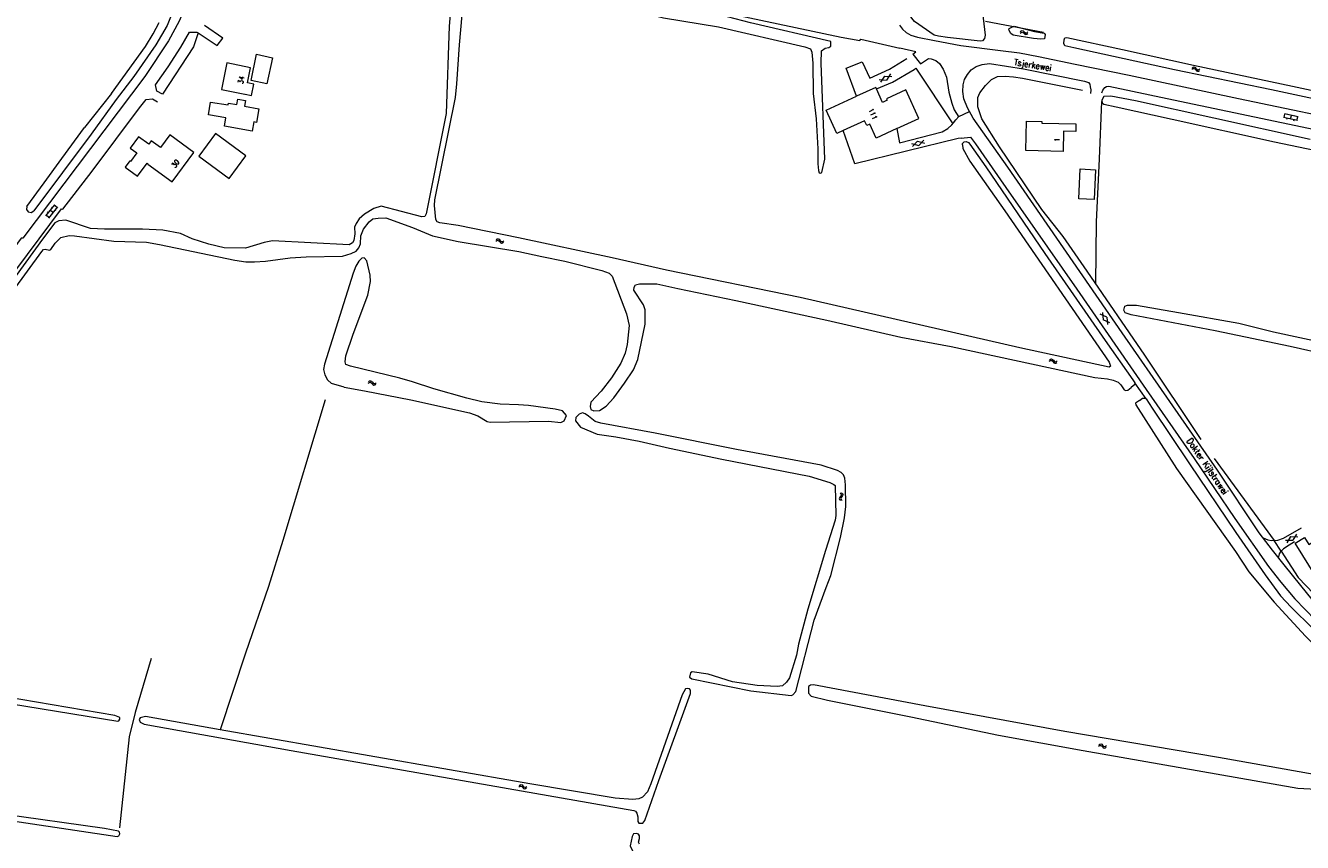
# Model space of a CAD drawing. Header units: metres. Extents: x 189705 to 199106, y 581686 to 588448.
# Tile 58 of 256: x 190473 to 190885, y 585525 to 585789. Entities that reach past the tile are written whole.
import ezdxf

# ---------------------------------------------------------------- set-up
doc = ezdxf.new("R2010")
doc.units = ezdxf.units.M
doc.layers.add('B-WA-OG-GBKN-G', color=7, linetype='Continuous', lineweight=18)
doc.styles.add('Style-STANDARD', font='STANDARD.shx')

msp = doc.modelspace()

# ---------------------------------------------------------------- linework, layer by layer
at = {"layer": 'B-WA-OG-GBKN-G'}
for p, q in [((190794.023, 585786.426), (190794.347, 585786.673)), ((190794.05, 585786.922), (190794.372, 585787.171)), ((190794.347, 585786.673), (190794.662, 585786.764)), ((190794.372, 585787.171), (190794.685, 585787.265)), ((190794.662, 585786.764), (190794.965, 585786.644)), ((190794.685, 585787.265), (190795, 585787.139)), ((190794.965, 585786.644), (190795.272, 585786.364)), ((190795, 585787.139), (190795.296, 585786.86)), ((190795.272, 585786.364), (190795.568, 585786.084)), ((190795.296, 585786.86), (190795.594, 585786.581)), ((190795.568, 585786.084), (190795.873, 585785.959)), ((190795.594, 585786.581), (190795.899, 585786.457)), ((190795.873, 585785.959), (190796.196, 585786.053)), ((190795.899, 585786.457), (190796.222, 585786.549)), ((190796.196, 585786.053), (190796.52, 585786.303)), ((190796.222, 585786.549), (190796.546, 585786.799)), ((190752.2, 585773.252), (190750.873, 585771.296)), ((190849.394, 585774.754), (190849.742, 585774.967)), ((190849.472, 585775.245), (190849.818, 585775.46)), ((190849.742, 585774.967), (190850.065, 585775.025)), ((190849.818, 585775.46), (190850.139, 585775.52)), ((190850.065, 585775.025), (190850.354, 585774.873)), ((190850.139, 585775.52), (190850.439, 585775.362)), ((190850.354, 585774.873), (190850.629, 585774.563)), ((190850.439, 585775.362), (190850.705, 585775.054)), ((190850.629, 585774.563), (190850.894, 585774.253)), ((190850.705, 585775.054), (190850.973, 585774.746)), ((190850.894, 585774.253), (190851.184, 585774.097)), ((190850.973, 585774.746), (190851.263, 585774.59)), ((190851.184, 585774.097), (190851.516, 585774.158)), ((190851.263, 585774.59), (190851.594, 585774.648)), ((190851.516, 585774.158), (190851.864, 585774.372)), ((190851.594, 585774.648), (190851.942, 585774.863)), ((190748.514, 585771.467), (190750.873, 585771.296)), ((190750.262, 585772.554), (190748.936, 585770.596)), ((190750.262, 585772.554), (190752.623, 585772.381)), ((190883.466, 585758.22), (190878.971, 585759.196)), ((190879.166, 585759.154), (190879.421, 585760.326)), ((190883.72, 585759.393), (190879.225, 585760.369)), ((190880.031, 585758.659), (190880.094, 585758.952)), ((190880.447, 585760.104), (190880.51, 585760.397)), ((190881.218, 585758.708), (190881.473, 585759.881)), ((190882.277, 585758.172), (190882.34, 585758.465)), ((190882.497, 585759.659), (190882.561, 585759.952)), ((190883.271, 585758.263), (190883.525, 585759.436)), ((190759.011, 585750.827), (190761.297, 585750.217)), ((190760.933, 585751.567), (190759.263, 585749.893)), ((190760.933, 585751.567), (190763.219, 585750.954)), ((190762.968, 585751.889), (190761.297, 585750.217)), ((190482.636, 585731.083), (190479.762, 585727.492)), ((190480.543, 585728.468), (190480.309, 585728.655)), ((190483.573, 585730.333), (190480.699, 585726.742)), ((190482.136, 585728.538), (190481.199, 585729.287)), ((190481.854, 585730.106), (190481.62, 585730.293)), ((190483.448, 585730.177), (190482.511, 585730.927)), ((190483.087, 585729.247), (190482.853, 585729.434)), ((190480.824, 585726.898), (190479.887, 585727.648)), ((190481.652, 585727.452), (190481.417, 585727.64)), ((190625.041, 585719.828), (190625.386, 585720.044)), ((190625.386, 585720.044), (190625.708, 585720.106)), ((190625.708, 585720.106), (190626.008, 585719.95)), ((190626.008, 585719.95), (190626.275, 585719.643)), ((190624.966, 585719.337), (190625.313, 585719.551)), ((190625.313, 585719.551), (190625.635, 585719.61)), ((190625.635, 585719.61), (190625.925, 585719.46)), ((190625.925, 585719.46), (190626.202, 585719.152)), ((190626.202, 585719.152), (190626.469, 585718.843)), ((190626.275, 585719.643), (190626.545, 585719.336)), ((190626.469, 585718.843), (190626.76, 585718.689)), ((190626.545, 585719.336), (190626.835, 585719.182)), ((190626.76, 585718.689), (190627.091, 585718.751)), ((190626.835, 585719.182), (190627.167, 585719.242)), ((190627.091, 585718.751), (190627.438, 585718.967)), ((190627.167, 585719.242), (190627.514, 585719.458)), ((190821.937, 585694.765), (190819.779, 585695.732)), ((190820.563, 585696.299), (190820.804, 585693.946)), ((190822.96, 585692.978), (190820.804, 585693.946)), ((190821.937, 585694.765), (190822.176, 585692.411)), ((190803.42, 585680.574), (190803.767, 585680.788)), ((190803.495, 585681.065), (190803.84, 585681.282)), ((190803.767, 585680.788), (190804.089, 585680.848)), ((190803.84, 585681.282), (190804.161, 585681.344)), ((190804.089, 585680.848), (190804.379, 585680.698)), ((190804.161, 585681.344), (190804.462, 585681.188)), ((190804.379, 585680.698), (190804.657, 585680.39)), ((190804.462, 585681.188), (190804.729, 585680.882)), ((190804.657, 585680.39), (190804.924, 585680.082)), ((190804.729, 585680.882), (190804.999, 585680.575)), ((190804.924, 585680.082), (190805.215, 585679.928)), ((190804.999, 585680.575), (190805.29, 585680.421)), ((190805.215, 585679.928), (190805.546, 585679.99)), ((190805.29, 585680.421), (190805.621, 585680.481)), ((190805.546, 585679.99), (190805.893, 585680.206)), ((190805.621, 585680.481), (190805.968, 585680.697)), ((190583.813, 585673.548), (190584.163, 585673.757)), ((190583.895, 585674.038), (190584.243, 585674.249)), ((190584.163, 585673.757), (190584.486, 585673.813)), ((190584.243, 585674.249), (190584.565, 585674.307)), ((190584.486, 585673.813), (190584.774, 585673.659)), ((190584.565, 585674.307), (190584.863, 585674.147)), ((190584.774, 585673.659), (190585.047, 585673.346)), ((190584.863, 585674.147), (190585.127, 585673.837)), ((190585.047, 585673.346), (190585.31, 585673.034)), ((190585.127, 585673.837), (190585.392, 585673.526)), ((190585.31, 585673.034), (190585.598, 585672.876)), ((190585.392, 585673.526), (190585.68, 585673.368)), ((190585.598, 585672.876), (190585.93, 585672.934)), ((190585.68, 585673.368), (190586.012, 585673.424)), ((190585.93, 585672.934), (190586.28, 585673.145)), ((190586.012, 585673.424), (190586.362, 585673.635)), ((190735.939, 585638.135), (190736.219, 585637.839)), ((190736.219, 585637.839), (190736.342, 585637.535)), ((190736.342, 585637.535), (190736.254, 585637.221)), ((190736.435, 585638.161), (190736.717, 585637.866)), ((190736.717, 585637.866), (190736.842, 585637.564)), ((190736.842, 585637.564), (190736.75, 585637.238)), ((190735.759, 585636.563), (190735.667, 585636.247)), ((190735.667, 585636.247), (190735.795, 585635.935)), ((190736.008, 585636.887), (190735.759, 585636.563)), ((190735.795, 585635.935), (190736.076, 585635.639)), ((190736.254, 585637.221), (190736.008, 585636.887)), ((190736.257, 585636.589), (190736.165, 585636.273)), ((190736.165, 585636.273), (190736.291, 585635.961)), ((190736.504, 585636.915), (190736.257, 585636.589)), ((190736.291, 585635.961), (190736.572, 585635.665)), ((190736.75, 585637.238), (190736.504, 585636.915)), ((190879.555, 585622.87), (190881.92, 585622.811)), ((190881.25, 585624.038), (190880.019, 585622.02)), ((190881.25, 585624.038), (190883.616, 585623.978)), ((190883.153, 585624.828), (190881.92, 585622.811)), ((190819.304, 585556.357), (190819.641, 585556.587)), ((190819.357, 585556.851), (190819.692, 585557.083)), ((190819.641, 585556.587), (190819.961, 585556.661)), ((190819.692, 585557.083), (190820.01, 585557.16)), ((190819.961, 585556.661), (190820.257, 585556.525)), ((190820.01, 585557.16), (190820.318, 585557.017)), ((190820.257, 585556.525), (190820.548, 585556.229)), ((190820.318, 585557.017), (190820.599, 585556.723)), ((190820.548, 585556.229), (190820.829, 585555.933)), ((190820.599, 585556.723), (190820.882, 585556.429)), ((190820.829, 585555.933), (190821.126, 585555.792)), ((190820.882, 585556.429), (190821.179, 585556.288)), ((190821.126, 585555.792), (190821.454, 585555.869)), ((190821.179, 585556.288), (190821.507, 585556.363)), ((190821.454, 585555.869), (190821.791, 585556.101)), ((190821.507, 585556.363), (190821.844, 585556.595)), ((190632.378, 585543.232), (190632.718, 585543.456)), ((190632.439, 585543.725), (190632.777, 585543.951)), ((190632.718, 585543.456), (190633.039, 585543.525)), ((190632.777, 585543.951), (190633.097, 585544.023)), ((190633.039, 585543.525), (190633.333, 585543.384)), ((190633.097, 585544.023), (190633.402, 585543.876)), ((190633.333, 585543.384), (190633.619, 585543.084)), ((190633.402, 585543.876), (190633.678, 585543.577)), ((190633.619, 585543.084), (190633.895, 585542.783)), ((190633.678, 585543.577), (190633.956, 585543.278)), ((190633.895, 585542.783), (190634.19, 585542.637)), ((190633.956, 585543.278), (190634.251, 585543.132)), ((190634.19, 585542.637), (190634.52, 585542.709)), ((190634.251, 585543.132), (190634.581, 585543.202)), ((190634.52, 585542.709), (190634.86, 585542.935)), ((190634.581, 585543.202), (190634.921, 585543.428))]:
    msp.add_line(p, q, dxfattribs=at)
at = {"layer": 'B-WA-OG-GBKN-G', "flags": 128}
for points in [[(190528.795, 585831.366), (190530.046, 585828.458), (190530.325, 585823.914), (190529.017, 585808.887), (190527.357, 585802.799), (190524.778, 585794.896), (190522.822, 585790.252), (190519.388, 585783.94), (190511.742, 585772.376), (190472.364, 585720.282), (190471.856, 585720.302), (190457.215, 585700.508), (190454.535, 585697.101)], [(190750.091, 585814.024), (190771.614, 585817.762), (190771.063, 585821.669), (190776.185, 585822.461), (190776.854, 585817.006), (190780.019, 585808.709), (190782.686, 585785.75), (190782.495, 585784.655), (190781.843, 585783.936), (190781.083, 585783.776), (190770.604, 585785.009), (190767.703, 585785.46), (190766.278, 585785.775), (190759.904, 585790.201), (190755.575, 585795.769), (190752.68, 585805.009)], [(190617.042, 585809.867), (190615.618, 585809.952), (190613.405, 585807.922), (190611.843, 585802.164), (190610.538, 585796.181), (190609.859, 585788.654), (190608.875, 585760.472), (190602.425, 585728.092), (190602.08, 585727.225), (190601.115, 585727.163), (190587.945, 585730.551)], [(190729.686, 585741.204), (190730.114, 585741.463), (190731.083, 585745.716), (190729.8, 585776.769), (190729.909, 585780.707), (190731.17, 585781.584), (190732.36, 585781.826), (190732.991, 585782.264), (190733, 585783.738), (190707.051, 585789.756), (190697.169, 585792.292), (190690.473, 585793.744), (190663.726, 585798.458), (190650.443, 585800.626), (190640.012, 585802.114), (190626.973, 585805.224), (190623.377, 585806.607), (190617.042, 585809.867)], [(190613.202, 585782.696), (190614.893, 585802.096), (190615.44, 585803.092), (190616.322, 585803.686), (190618.581, 585803.914), (190620.894, 585803.786), (190622.551, 585803.22), (190624.623, 585801.896), (190627.151, 585800.679), (190664.652, 585795.04), (190679.018, 585791.385), (190696.703, 585788.452), (190724.612, 585781.945), (190726.422, 585781.33), (190726.891, 585780.319), (190727.185, 585776.74), (190727.267, 585766.91), (190728.195, 585758.792), (190728.786, 585749.069), (190728.788, 585744.269), (190729.015, 585742.086), (190729.226, 585741.377), (190729.686, 585741.204)], [(190656.807, 585804.238), (190660.219, 585803.145), (190680.321, 585797.596), (190701.205, 585792.514), (190736.261, 585785.12), (190742.294, 585783.991), (190742.695, 585784.427), (190755.235, 585781.553)], [(190523.615, 585800.648), (190518.911, 585788.857)], [(190500.991, 585766.891), (190511.914, 585782.132), (190514.435, 585786.148), (190516.358, 585789.884)], [(190782.865, 585790.247), (190801.496, 585786.765)], [(190518.911, 585788.857), (190515.285, 585782.677), (190508.159, 585772.464), (190502.548, 585764.99)], [(190515.2, 585769.771), (190519.302, 585775.506), (190523.371, 585781.85), (190526.188, 585786.732)], [(190528.9, 585786.513), (190527.409, 585781.97), (190517.467, 585766.711)], [(190526.188, 585786.732), (190528.525, 585786.757), (190528.9, 585786.513)], [(190528.9, 585786.513), (190535.125, 585782.459), (190536.902, 585784.841), (190530.97, 585788.898)], [(190755.142, 585788.957), (190756.046, 585787.645), (190757.302, 585786.618), (190758.759, 585785.744), (190760.952, 585785.082), (190766.449, 585783.998), (190774.899, 585782.464), (190787.719, 585780.799), (190793.849, 585780.104), (190799.931, 585778.925), (190811.795, 585776.438), (190829.133, 585772.84), (190864.445, 585765.373), (190906.707, 585756.483), (190935.932, 585750.449), (190966.994, 585743.774), (190967.572, 585744.264), (190974.371, 585742.737), (190974.453, 585742.204), (190985.404, 585739.63), (191000, 585736.158)], [(190802.038, 585785.959), (190801.824, 585784.611), (190800.734, 585784.421), (190798.344, 585784.674), (190791.753, 585785.721), (190791.036, 585786.297), (190790.337, 585787.433), (190790.46, 585787.866), (190791.116, 585788.203), (190792.052, 585788.619), (190798.597, 585786.988), (190801.728, 585786.387), (190802.038, 585785.959)], [(190775.519, 585749.246), (190777.801, 585745.079), (190789.052, 585729.045), (190822.686, 585680.282), (190823.183, 585678.966), (190822.755, 585678.658), (190793.883, 585684.898), (190723.041, 585701.125), (190679.943, 585709.956), (190662.449, 585713.907), (190632.227, 585720.438), (190612.754, 585724.317), (190606.902, 585725.27), (190605.983, 585725.565), (190605.62, 585726.348), (190605.114, 585730.763), (190605.296, 585732.695), (190611.916, 585765.662), (190612.375, 585770.112), (190613.202, 585782.696)], [(190759.461, 585779.604), (190760.368, 585780.376), (190755.235, 585781.553)], [(190900.821, 585762.77), (190899.702, 585762.834), (190875.032, 585768.104), (190843.794, 585774.599), (190811.331, 585781.69), (190808.48, 585782.345), (190808.141, 585783.053), (190808.23, 585784.222), (190808.452, 585784.859), (190809.034, 585785.019), (190827.061, 585781.098), (190849.925, 585776.113), (190881.876, 585769.347), (190899.393, 585765.6), (190901.304, 585765.035)], [(190551.086, 585770.084), (190546.001, 585771.172), (190547.801, 585779.582), (190552.886, 585778.494), (190551.086, 585770.084)], [(190741.275, 585766.08), (190737.921, 585775.155), (190743.105, 585777.141), (190745.551, 585771.935), (190751.895, 585774.773), (190757.503, 585778.201)], [(190759.461, 585779.604), (190761.883, 585776.557), (190764.43, 585778.185), (190765.32, 585778.17), (190766.824, 585777.601), (190768.003, 585776.623), (190769.242, 585774.834), (190770.262, 585772.253), (190770.975, 585767.41), (190771.979, 585763.864), (190772.714, 585761.713), (190774.24, 585759.265)], [(190536.428, 585768.276), (190544.042, 585766.679), (190544.058, 585766.757), (190546.104, 585766.328), (190546.868, 585769.969), (190544.816, 585770.419), (190545.838, 585775.192), (190538.214, 585776.791), (190536.428, 585768.276)], [(190747.648, 585768.501), (190752.856, 585770.592), (190759.846, 585774.739)], [(190759.846, 585774.739), (190760.4, 585775.093), (190772.359, 585757.111)], [(190888.225, 585603.745), (190884.543, 585608.252), (190879.11, 585614.899), (190875.376, 585619.583), (190871.148, 585625.177), (190857.691, 585645.48), (190826.899, 585689.777), (190790.09, 585743.206), (190778.891, 585759.011), (190777, 585762.369), (190775.851, 585765.252), (190775.519, 585767.611), (190775.623, 585769.695), (190776.112, 585771.479), (190777.059, 585773.064), (190778.236, 585774.626), (190779.85, 585775.685), (190781.799, 585776.316), (190784.158, 585776.646), (190795.048, 585774.884), (190814.777, 585770.932), (190816.026, 585770.488), (190816.438, 585769.959), (190816.626, 585769.123), (190816.814, 585768.109), (190816.7, 585766.965)], [(190517.467, 585766.711), (190515.628, 585767.744), (190515.2, 585769.771)], [(190852.425, 585655.38), (190834.269, 585682.491), (190815.632, 585709.621), (190807.889, 585720.765), (190801.035, 585729.555), (190787.401, 585749.78), (190781.688, 585758.736), (190780.375, 585762.66), (190780.393, 585765.657), (190781.036, 585767.162), (190782.813, 585769.519), (190784.773, 585771.445), (190786.668, 585772.406), (190789.232, 585772.535), (190791.926, 585772.361), (190794.827, 585771.859), (190814.122, 585768.029)], [(190820.305, 585767.131), (190820.727, 585767.973), (190821.378, 585768.869), (190821.831, 585769.23), (190822.644, 585769.264), (190843.444, 585764.867), (190886.978, 585755.761), (190942.072, 585744.139), (190970.23, 585738.12), (190970.238, 585737.434), (190975.762, 585736.325), (190976.189, 585736.812), (191000, 585731.105)], [(190401.828, 585628.199), (190410.928, 585636.806), (190419.672, 585645.462), (190430.863, 585657.903), (190459.051, 585695.218), (190484.857, 585729.715), (190485.34, 585729.669), (190494.755, 585741.938), (190510.024, 585762.374), (190512.179, 585764.989)], [(190500.991, 585766.891), (190492.347, 585755.924)], [(190502.548, 585764.99), (190494.443, 585753.8)], [(190512.179, 585764.989), (190514.183, 585765.214), (190515.88, 585764.276)], [(190537.906, 585759.124), (190532.247, 585760.033), (190532.911, 585764.164), (190538.66, 585763.24), (190538.779, 585763.844), (190541.47, 585763.359), (190541.759, 585765.079), (190544.183, 585764.637), (190543.894, 585762.854), (190548.529, 585762.001), (190547.802, 585757.618), (190546.936, 585757.788), (190546.412, 585754.756), (190537.445, 585756.403), (190537.906, 585759.124)], [(190736.986, 585754.985), (190734.95, 585754.055), (190731.497, 585761.612), (190741.275, 585766.08)], [(190747.648, 585768.501), (190747.462, 585768.907), (190741.275, 585766.08)], [(190754.223, 585755.635), (190761.326, 585758.881), (190757.114, 585768.099), (190750.904, 585765.261), (190751.14, 585764.744), (190749.671, 585764.073), (190747.648, 585768.501)], [(190887.578, 585752.084), (190856.514, 585759.013), (190831.204, 585764.632), (190823.264, 585766.045), (190821.004, 585765.97), (190820.306, 585764.793), (190820.442, 585763.932), (190821.006, 585763.557), (190825.029, 585762.635), (190843.057, 585758.639), (190876.029, 585751.401), (190899.248, 585746.47)], [(190771.968, 585756.881), (190772.559, 585757.468), (190773.285, 585758.442), (190774.289, 585759.494), (190777.649, 585761.182)], [(190818.445, 585705.536), (190818.657, 585725.505), (190819.625, 585745.837), (190820.31, 585764.362)], [(190754.223, 585755.635), (190747.539, 585752.581), (190745.511, 585757.02), (190744.554, 585756.582), (190743.85, 585758.122), (190736.986, 585754.985)], [(190754.223, 585755.635), (190755.079, 585751.081), (190768.832, 585754.584), (190770.751, 585755.672), (190771.968, 585756.881)], [(190812.012, 585757.148), (190811.954, 585754.715), (190808.021, 585754.809), (190807.866, 585748.28), (190795.823, 585748.567), (190796.048, 585758.002), (190801.063, 585757.882), (190801.051, 585757.409), (190812.012, 585757.148)], [(190494.443, 585753.8), (190475.918, 585729.085)], [(190485.033, 585745.923), (190492.347, 585755.924)], [(190520.517, 585738.425), (190527.522, 585747.948), (190519.838, 585753.602), (190516.805, 585749.479), (190513.792, 585751.696), (190513.002, 585750.623), (190509.749, 585753.017), (190507.018, 585749.305)], [(190529.213, 585746.703), (190538.935, 585739.55), (190544.304, 585746.848), (190534.582, 585754.001), (190529.213, 585746.703)], [(190774.945, 585752.505), (190774.012, 585752.405), (190740.676, 585744.271), (190736.986, 585754.985)], [(190774.945, 585752.505), (190777.97, 585752.829), (190779.594, 585750.687), (190789.375, 585736.618), (190812.267, 585703.844), (190834.622, 585671.419), (190850.132, 585649.234), (190863.198, 585629.841), (190874.113, 585614.388), (190878.03, 585609.299), (190882.585, 585603.913), (190892.605, 585593.556), (190904.633, 585580.857), (190919.722, 585564.662), (190928.759, 585553.557), (190932.841, 585547.379), (190935.274, 585543.265), (190937.146, 585539.373), (190938.632, 585535.883), (190942.015, 585526.242), (190947.31, 585511.439), (190951.474, 585500)], [(190507.018, 585749.305), (190509.129, 585747.753), (190507.121, 585745.022), (190506.871, 585745.205), (190505.384, 585743.183), (190509.389, 585740.239), (190512.469, 585744.429), (190512.783, 585744.198), (190512.742, 585744.141), (190520.517, 585738.425)], [(190775.453, 585750.368), (190775.426, 585750.82), (190775.979, 585751.308), (190776.663, 585751.417), (190777.328, 585751.094), (190777.84, 585750.642), (190783.002, 585743.306), (190801.929, 585715.315), (190821.466, 585687.28), (190830.369, 585674.574), (190831.015, 585673.64)], [(190775.453, 585750.368), (190775.519, 585749.246)], [(190479.277, 585738.163), (190485.033, 585745.923)], [(190818.307, 585742.362), (190817.842, 585732.739), (190812.955, 585732.974), (190813.42, 585742.597), (190818.307, 585742.362)], [(190473.697, 585730.523), (190479.277, 585738.163)], [(190473.697, 585730.523), (190473.589, 585729.569), (190474.152, 585728.792), (190475.092, 585728.596), (190475.918, 585729.085)], [(190587.945, 585730.551), (190585.642, 585729.815), (190582.538, 585728.003), (190580.854, 585726.461), (190579.854, 585725.002), (190579.41, 585723.804), (190579.509, 585721.671), (190579.127, 585719.507), (190578.679, 585718.74), (190577.669, 585718.12), (190552.915, 585719.377), (190550.255, 585718.891)], [(190505.986, 585723.186), (190498.797, 585723.185), (190494.248, 585723.39), (190486.269, 585726.047), (190483.985, 585725.92), (190482.773, 585725.196), (190478.767, 585719.996), (190458.576, 585692.191), (190447.663, 585677.594), (190431.225, 585654.935), (190426.994, 585649.403), (190414.397, 585637.759), (190379.891, 585604.413), (190373.588, 585597.893), (190373.166, 585597), (190373.685, 585596.065), (190374.35, 585595.564), (190375.034, 585595.775), (190391.861, 585613.027), (190401.717, 585622.101)], [(190558.589, 585713.925), (190563.793, 585714.236), (190575.448, 585714.489), (190578.309, 585715.384), (190579.849, 585716.137), (190580.805, 585717.112), (190581.272, 585718.464), (190581.446, 585721.057), (190582.261, 585723.174), (190584.04, 585725.505), (190585.297, 585726.535), (190586.946, 585726.781), (190589.435, 585726.834), (190598.08, 585723.726), (190604.485, 585720.976), (190612.759, 585719.237), (190632.378, 585716.02), (190639.788, 585714.323), (190647.145, 585712.852), (190659.09, 585709.857), (190661.539, 585708.944), (190662.437, 585708.064), (190667.119, 585695.82)], [(190401.717, 585622.101), (190409.487, 585629.272), (190417.676, 585637.514), (190424.858, 585645.035), (190430.222, 585651.495), (190441.193, 585665.483), (190456.186, 585685.484), (190478.506, 585715.954), (190479.058, 585716.595), (190479.64, 585716.779), (190480.991, 585716.362), (190481.394, 585716.671), (190482.845, 585718.668), (190484.654, 585720.466), (190487.365, 585721.13), (190489.119, 585721.022), (190501.786, 585719.331), (190512.306, 585718.962), (190516.429, 585718.244), (190540.742, 585713.173), (190544.304, 585712.627), (190547.148, 585712.633), (190550.676, 585712.875), (190558.589, 585713.925)], [(190523.239, 585721.729), (190517.521, 585722.829), (190511.014, 585723.215), (190505.986, 585723.186)], [(190550.255, 585718.891), (190544.178, 585717.047), (190537.319, 585717.124), (190532.379, 585718.29), (190527.001, 585720.061), (190523.239, 585721.729)], [(190576.571, 585679.523), (190576.333, 585680.358), (190576.515, 585682.342), (190578.926, 585689.354), (190583.69, 585701.903), (190584.556, 585706.256), (190584.457, 585708.338), (190583.314, 585712.949), (190582.44, 585713.956), (190581.679, 585713.87), (190580.775, 585712.87), (190579.776, 585711.284), (190578.914, 585708.964), (190569.661, 585679.677)], [(190667.119, 585695.82), (190667.922, 585692.121), (190667.33, 585685.967), (190666.598, 585683.216), (190665.288, 585680.001), (190662.267, 585675.192), (190658.885, 585670.965), (190655.596, 585667.424), (190655.308, 585666.024), (190655.623, 585664.985), (190656.517, 585664.589), (190658.37, 585664.711), (190660.488, 585666.13), (190662.973, 585668.799), (190666.427, 585673.485), (190669.35, 585677.809), (190670.71, 585681.177), (190673.099, 585692.533), (190673.1, 585697.105), (190672.548, 585698.775), (190669.423, 585703.491), (190669.539, 585704.509), (190669.936, 585705.275), (190671.304, 585705.595), (190676.867, 585705.554)], [(190676.867, 585705.554), (190683.59, 585704.001), (190702.326, 585700.215), (190731.63, 585693.877), (190755.492, 585688.318), (190771.779, 585685.37), (190818.143, 585675.355), (190822.161, 585674.942), (190824.021, 585674.48), (190825.602, 585673.786), (190826.501, 585672.931), (190827.585, 585671.368), (190828.147, 585671.12), (190828.704, 585671.228), (190829.787, 585672.082)], [(190905.776, 585679.76), (190881.077, 585685.284), (190856.866, 585690.355), (190829.782, 585695.575), (190827.872, 585696.138), (190827.481, 585696.998), (190827.797, 585698.297), (190828.607, 585698.61), (190831.578, 585698.643), (190845.117, 585696.249), (190864.535, 585692.827), (190875.767, 585690.052), (190894.251, 585686.087)], [(190569.661, 585679.677), (190569.416, 585677.905), (190569.746, 585676.146), (190570.616, 585674.583), (190571.936, 585673.376)], [(190597.499, 585668.166), (190616.444, 585663.901), (190619.121, 585662.99), (190622.113, 585661.117), (190623.132, 585660.9), (190641.898, 585661.28), (190645.941, 585660.816), (190647.028, 585661.311), (190647.72, 585663.096), (190646.485, 585664.531), (190644.04, 585665.114), (190635.518, 585666.267), (190632.238, 585666.561), (190626.293, 585666.7), (190620.418, 585667.474), (190615.578, 585668.667), (190604.929, 585671.651), (190598.044, 585673.964), (190593.993, 585675.088), (190578.075, 585679.006), (190576.571, 585679.523)], [(190576.068, 585672.202), (190571.936, 585673.376)], [(190576.068, 585672.202), (190582.582, 585671.078), (190597.499, 585668.166)], [(190831.015, 585673.64), (190830.97, 585673.056), (190829.809, 585672.1)], [(190834.603, 585668.473), (190831.015, 585673.64)], [(190569.904, 585668.17), (190556.294, 585622.759), (190551.607, 585607.95), (190544.174, 585586.354), (190536.064, 585561.674)], [(190832.51, 585667.952), (190831.267, 585667.039), (190831.272, 585666.531), (190844.453, 585645.972), (190863.468, 585619.149), (190867.783, 585612.642)], [(190832.527, 585667.964), (190833.484, 585668.664), (190834.17, 585668.62), (190834.603, 585668.473)], [(190834.603, 585668.473), (190836.618, 585665.395), (190848.653, 585647.439)], [(190702.527, 585652.082), (190676.306, 585657.411), (190658.772, 585660.549), (190656.962, 585661.139), (190654.834, 585662.894), (190653.708, 585663.618), (190652.842, 585663.939), (190651.779, 585663.521), (190650.724, 585662.392), (190650.635, 585661.299), (190652.207, 585659.284), (190657.591, 585657.056), (190663.594, 585656.232), (190671.18, 585654.764), (190680.933, 585652.508), (190697.812, 585648.956), (190725.964, 585643.519), (190732.64, 585641.458), (190733.969, 585640.812), (190734.379, 585640.461), (190734.562, 585630.81), (190734.35, 585629.258), (190731.282, 585619.547)], [(190731.414, 585607.584), (190732.946, 585611.487), (190736.088, 585623.689), (190737.338, 585630.104), (190737.78, 585633.715), (190737.704, 585640.675), (190737.527, 585642.882), (190737.083, 585643.971), (190736.339, 585644.674), (190735.112, 585645.372), (190729.887, 585647.017), (190702.527, 585652.082)], [(190848.653, 585647.439), (190863.527, 585625.349), (190873, 585611.683), (190877.952, 585604.878), (190881.421, 585601.258), (190888.38, 585594.348), (190897.191, 585585.425), (190913.795, 585567.773), (190923.771, 585556.832), (190929.592, 585549.452), (190931.374, 585546.855), (190932.747, 585544.355), (190933.949, 585541.37), (190935.566, 585537.552), (190938.362, 585530.445), (190941.321, 585522.374), (190944.772, 585511.183), (190948.25, 585500)], [(190856.634, 585649.253), (190875.9, 585622.789), (190874.963, 585622.602), (190873.993, 585622.896), (190872.539, 585623.49)], [(190882.459, 585622.302), (190880.768, 585621.268), (190878.902, 585620.079), (190878.174, 585619.284), (190875.9, 585622.789), (190877.092, 585622.904), (190878.914, 585623.534), (190884.796, 585626.849)], [(190902.414, 585617.959), (190896.106, 585613.998), (190897.635, 585611.562), (190893.62, 585609.04), (190891.698, 585612.101), (190889.619, 585610.795), (190882.685, 585621.836), (190885.741, 585623.755), (190887.161, 585621.494), (190896.508, 585627.364), (190902.414, 585617.959)], [(190731.282, 585619.547), (190725.523, 585600.585), (190722.548, 585589.351), (190721.902, 585585.788), (190719.595, 585578.499), (190718.619, 585577.091), (190717.363, 585575.908), (190715.639, 585575.61), (190709.234, 585575.998), (190701.247, 585577.158), (190693.371, 585579.612), (190688.282, 585580.396), (190687.727, 585580.034), (190687.387, 585578.659), (190688.156, 585578.082), (190707.12, 585574.274), (190720.192, 585572.738), (190720.722, 585572.973), (190721.65, 585574.049), (190727.619, 585597.078), (190731.414, 585607.584)], [(190877.31, 585617.013), (190877.624, 585618.465), (190878.174, 585619.284), (190883.652, 585610.808), (190891.156, 585602.913), (190903.485, 585590.548), (190914.348, 585579.719), (190917.896, 585575.871), (190919.875, 585573.758), (190918.479, 585573.692), (190916.619, 585574.154)], [(190867.783, 585612.642), (190875.942, 585602.824), (190886.046, 585591.834), (190905.083, 585572.276), (190913.515, 585563.173), (190919.05, 585556.45), (190924.528, 585550.286), (190926.618, 585547.439), (190929.226, 585541.192), (190928.827, 585540.579), (190927.482, 585540.411), (190858.005, 585552.715), (190808.458, 585561.171), (190763.232, 585569.369), (190727.42, 585576.144), (190726.43, 585576.057), (190725.799, 585575.618), (190725.797, 585573.536), (190726.672, 585572.529), (190731.919, 585571.189), (190758.724, 585565.916), (190787.059, 585560), (190814.343, 585554.986)], [(190513.763, 585584.728), (190508.646, 585567.299), (190506.651, 585559.402), (190503.572, 585530.056)], [(190471.746, 585571.446), (190433.319, 585578.092), (190432.607, 585578.084), (190432.283, 585577.572), (190432.397, 585576.506), (190433.699, 585575.809), (190503.039, 585564.444), (190503.394, 585564.6), (190503.743, 585565.087), (190503.712, 585565.67), (190502.029, 585566.287), (190471.746, 585571.446)], [(190536.064, 585561.674), (190511.913, 585565.962), (190510.216, 585565.563), (190509.891, 585564.975), (190510.256, 585564.166), (190511.508, 585563.469), (190558.948, 585554.964), (190669.422, 585535.662), (190670.009, 585535.414), (190670.421, 585534.809), (190670.689, 585533.618), (190670.73, 585532.12), (190671.017, 585531.539), (190672.337, 585531.553), (190672.988, 585532.423), (190677.519, 585545.326), (190687.75, 585573.353), (190687.764, 585574.445), (190687.403, 585574.849), (190686.691, 585574.968), (190686.057, 585574.859)], [(190686.057, 585574.859), (190685.037, 585572.943), (190674.94, 585544.257), (190673.877, 585541.628), (190672.27, 585539.909), (190671.005, 585539.439), (190669.128, 585539.24), (190663.459, 585539.636), (190635.926, 585544.215), (190584.112, 585553.331)], [(190584.112, 585553.331), (190536.064, 585561.674)], [(190814.343, 585554.986), (190883.513, 585542.907), (190889.461, 585542.489), (190892.642, 585541.99), (190896.207, 585541.064), (190916.972, 585537.63), (190931.175, 585534.939), (190932.451, 585534.343), (190933.817, 585532.58), (190944.999, 585500)], [(190465.092, 585534.541), (190428.356, 585539.833), (190427.214, 585539.821), (190426.809, 585539.614), (190426.842, 585538.979), (190427.481, 585538.656), (190430.204, 585538.101), (190502.865, 585527.305), (190503.32, 585527.487), (190503.694, 585528.126), (190503.562, 585528.632), (190503.253, 585529.036), (190498.698, 585529.825), (190465.092, 585534.541)], [(190671.296, 585524.759), (190670.907, 585525.415), (190671.275, 585526.613), (190671.291, 585527.426), (190670.93, 585527.982), (190670.317, 585528.203), (190669.379, 585528.117), (190668.854, 585527.298), (190668.279, 585524.243), (190669.37, 585521.944), (190670.874, 585521.528), (190682.404, 585519.418), (190684.289, 585518.854), (190685.21, 585518.255), (190685.729, 585517.295), (190685.899, 585515.772), (190685.78, 585512.673), (190684.802, 585506.946), (190682.235, 585500)]]:
    msp.add_lwpolyline(points, dxfattribs=at)

# ---------------------------------------------------------------- texts
at = {"layer": 'B-WA-OG-GBKN-G', "style": 'Style-STANDARD'}
for s, height, rotation, p in [('Tsjerkewei', 2, 350.62242, (190791.851, 585776.144)), ('34', 1.6, 78.1733, (190543.365, 585769.928)), ('111', 1.6, 294.51507, (190745.009, 585761.701)), ('1', 1.6, 88.68243, (190806.689, 585751.399)), ('30', 1.6, 53.65689, (190521.549, 585742.83)), ('Dokter Kijlstrawei', 2, 304.24601, (190847.635, 585654.872))]:
    msp.add_text(s, height=height, rotation=rotation, dxfattribs=at).set_placement(p)

doc.saveas('drawing.dxf')
